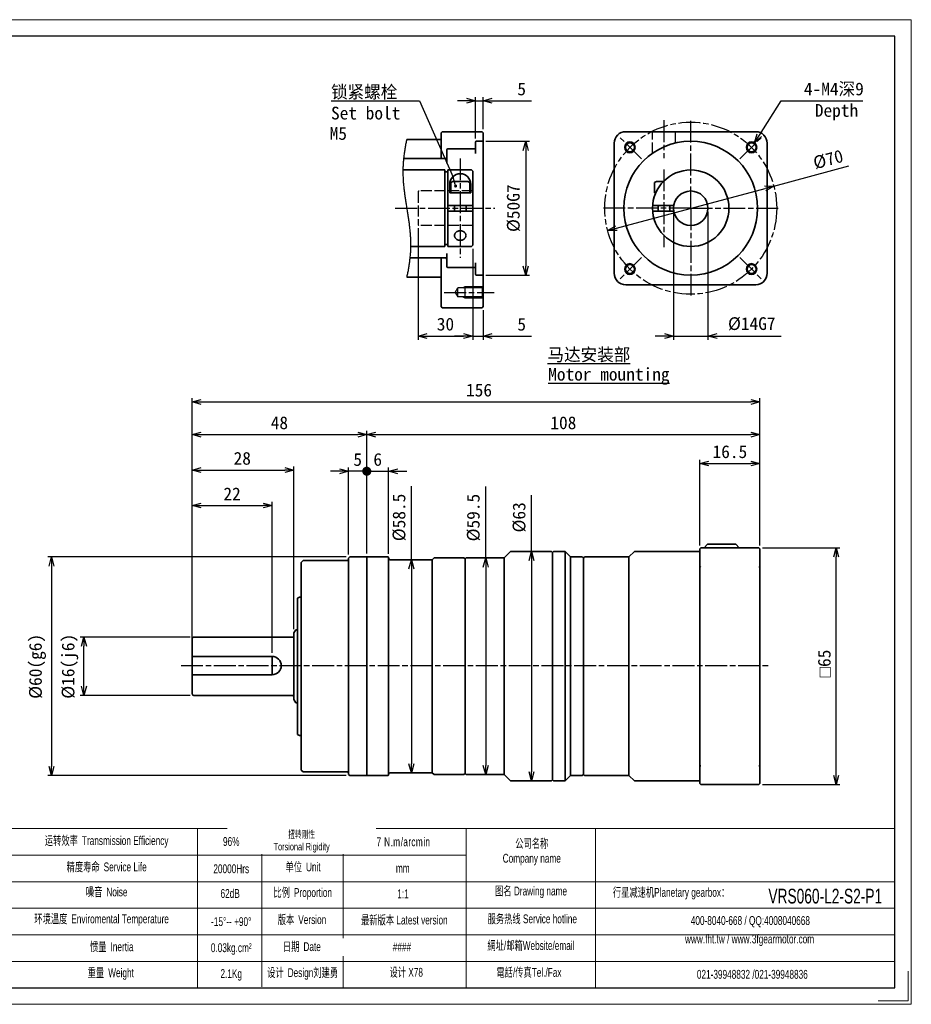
# Model space of a CAD drawing. Header units: millimetres. Extents: x 108 to 491, y 74 to 344.
# Tile 2 of 2: x 246 to 491, y 74 to 344. Entities that reach past the tile are written whole.
import ezdxf
from ezdxf.enums import TextEntityAlignment as Align

# ---------------------------------------------------------------- set-up
doc = ezdxf.new("R2010")
doc.units = ezdxf.units.MM
doc.linetypes.add('AM_ISO02W050x2', pattern=[3.75, 3, -0.75])
doc.linetypes.add('AM_ISO08W050x2', pattern=[9, 6, -0.75, 1.5, -0.75])
for name, color, linetype, lineweight in [('AM_0', 7, 'Continuous', 50), ('AM_1', 131, 'Continuous', 35), ('AM_5', 3, 'Continuous', 25), ('AM_7', 4, 'AM_ISO08W050x2', 25), ('SLD-0', 7, 'Continuous', 18), ('SYMBOL_VR', 7, 'Continuous', 25), ('图框_外框线', 7, 'Continuous', 18)]:
    doc.layers.add(name, color=color, linetype=linetype, lineweight=lineweight)
doc.styles.add('标准', font='arial.ttf', dxfattribs={"width": 0.667})
doc.dimstyles.new('AM_JIS$0', dxfattribs={"dimtxt": 3.5, "dimasz": 2.5, "dimexe": 1, "dimexo": 1, "dimgap": 1.5, "dimtad": 3, "dimdec": 3, "dimdsep": 46, "dimtxsty": 'Standard', "dimblk": 'OPEN30', "dimcen": 0, "dimclrd": 256, "dimclre": 256, "dimclrt": 2, "dimadec": 3, "dimazin": 2, "dimtp": 0.1, "dimtm": 0.1, "dimtfac": 0.71, "dimtdec": 3, "dimtmove": 0, "dimatfit": 3, "dimldrblk": 'OPEN30', "dimfxl": 1, "dimlwd": -1, "dimlwe": -1, "dimarcsym": 1})

# ---------------------------------------------------------------- blocks, each defined once
blk = doc.blocks.new('_Open30')
at = {"color": 0, "linetype": 'ByBlock', "lineweight": -2}
for p, q in [((-1, 0.27), (0, 0)), ((0, 0), (-1, -0.27)), ((0, 0), (-1, 0))]:
    blk.add_line(p, q, dxfattribs=at)
blk = doc.blocks.new('A3-123_アダプタタイプ_ブッシュ無し')
at = {"layer": 'SYMBOL_VR'}
h = blk.add_hatch(color=3, dxfattribs=at)
edge = h.paths.add_edge_path(flags=0)
edge.add_arc((-114.71, -34.03), 0.446, 0, 360)
at = {"layer": 'SYMBOL_VR', "color": 3}
for p, q in [((-148.93, -10.63), (-124.67, -10.63)), ((-124.67, -10.63), (-115.37, -31.62)), ((-111.72, -10.63), (-114.22, -10.63)), ((-109.22, -20.96), (-109.22, -9.63)), ((-109.22, -10.63), (-107.12, -10.63)), ((-107.12, -18.44), (-107.12, -9.63)), ((-104.62, -10.63), (-93.87, -10.63)), ((-31.27, -20.04), (-25.31, -10.63)), ((-25.31, -10.63), (-2.81, -10.63)), ((-128.19, -21.51), (-128.25, -21.8)), ((-128.13, -21.22), (-128.19, -21.51)), ((-128.69, -24.15), (-128.73, -24.44)), ((-128.64, -23.85), (-128.69, -24.15)), ((-128.59, -23.56), (-128.64, -23.85)), ((-128.54, -23.27), (-128.59, -23.56)), ((-128.49, -22.97), (-128.54, -23.27)), ((-128.43, -22.68), (-128.49, -22.97)), ((-128.37, -22.39), (-128.43, -22.68)), ((-128.32, -22.1), (-128.37, -22.39)), ((-128.25, -21.8), (-128.32, -22.1)), ((-106.44, -21.75), (-94.44, -21.75)), ((-95.44, -24.25), (-95.44, -56.01)), ((-129.02, -26.81), (-129.05, -27.11)), ((-128.99, -26.52), (-129.02, -26.81)), ((-128.96, -26.22), (-128.99, -26.52)), ((-128.93, -25.92), (-128.96, -26.22)), ((-128.89, -25.63), (-128.93, -25.92)), ((-128.86, -25.33), (-128.89, -25.63)), ((-128.82, -25.03), (-128.86, -25.33)), ((-128.78, -24.74), (-128.82, -25.03)), ((-128.73, -24.44), (-128.78, -24.74)), ((-129.17, -29.19), (-129.18, -29.49)), ((-129.18, -29.49), (-129.18, -29.78)), ((-129.16, -28.89), (-129.17, -29.19)), ((-129.15, -28.6), (-129.16, -28.89)), ((-129.13, -28.3), (-129.15, -28.6)), ((-129.11, -28), (-129.13, -28.3)), ((-129.09, -27.7), (-129.11, -28)), ((-129.07, -27.41), (-129.09, -27.7)), ((-129.05, -27.11), (-129.07, -27.41)), ((-27.29, -34.03), (-6.66, -28.52)), ((-129.18, -29.78), (-129.18, -30.08)), ((-129.18, -30.08), (-129.18, -30.38)), ((-129.18, -30.38), (-129.18, -30.68)), ((-129.18, -30.68), (-129.17, -30.97)), ((-129.17, -30.97), (-129.17, -31.27)), ((-129.17, -31.27), (-129.15, -31.57)), ((-129.15, -31.57), (-129.14, -31.86)), ((-129.14, -31.86), (-129.13, -32.16)), ((-129.13, -32.16), (-129.11, -32.45)), ((-129.11, -32.45), (-129.09, -32.75)), ((-129.09, -32.75), (-129.07, -33.05)), ((-129.07, -33.05), (-129.04, -33.34)), ((-129.04, -33.34), (-129.02, -33.64)), ((-129.02, -33.64), (-128.99, -33.93)), ((-128.99, -33.93), (-128.96, -34.23)), ((-128.96, -34.23), (-128.93, -34.52)), ((-128.93, -34.52), (-128.9, -34.82)), ((-128.9, -34.82), (-128.86, -35.12)), ((-128.86, -35.12), (-128.83, -35.41)), ((-70.54, -45.58), (-29.71, -34.67)), ((-128.83, -35.41), (-128.79, -35.71)), ((-128.79, -35.71), (-128.75, -36)), ((-128.75, -36), (-128.71, -36.3)), ((-128.71, -36.3), (-128.67, -36.59)), ((-128.67, -36.59), (-128.63, -36.89)), ((-128.63, -36.89), (-128.59, -37.18)), ((-128.59, -37.18), (-128.54, -37.48)), ((-128.54, -37.48), (-128.5, -37.77)), ((-128.5, -37.77), (-128.45, -38.07)), ((-128.45, -38.07), (-128.41, -38.36)), ((-128.41, -38.36), (-128.36, -38.65)), ((-128.36, -38.65), (-128.32, -38.95)), ((-128.32, -38.95), (-128.27, -39.24)), ((-128.27, -39.24), (-128.22, -39.54)), ((-128.22, -39.54), (-128.18, -39.83)), ((-128.18, -39.83), (-128.13, -40.13)), ((-128.13, -40.13), (-128.08, -40.42)), ((-128.08, -40.42), (-128.04, -40.72)), ((-128.04, -40.72), (-127.99, -41.01)), ((-127.99, -41.01), (-127.94, -41.31)), ((-127.94, -41.31), (-127.9, -41.6)), ((-127.9, -41.6), (-127.85, -41.9)), ((-127.85, -41.9), (-127.8, -42.19)), ((-127.8, -42.19), (-127.76, -42.49)), ((-127.76, -42.49), (-127.72, -42.78)), ((-127.72, -42.78), (-127.67, -43.07)), ((-127.67, -43.07), (-127.63, -43.37)), ((-54.85, -41.13), (-54.85, -76.23)), ((-45.4, -41.13), (-45.4, -76.23)), ((-127.63, -43.37), (-127.59, -43.66)), ((-127.59, -43.66), (-127.55, -43.96)), ((-127.55, -43.96), (-127.51, -44.25)), ((-127.51, -44.25), (-127.47, -44.55)), ((-127.47, -44.55), (-127.43, -44.85)), ((-127.43, -44.85), (-127.4, -45.14)), ((-127.4, -45.14), (-127.36, -45.44)), ((-127.36, -45.44), (-127.33, -45.73)), ((-127.33, -45.73), (-127.3, -46.03)), ((-124.98, -45.64), (-124.98, -76.23)), ((-127.3, -46.03), (-127.27, -46.32)), ((-127.27, -46.32), (-127.24, -46.62)), ((-127.24, -46.62), (-127.22, -46.91)), ((-127.22, -46.91), (-127.19, -47.21)), ((-127.19, -47.21), (-127.17, -47.51)), ((-127.17, -47.51), (-127.15, -47.8)), ((-127.15, -47.8), (-127.13, -48.1)), ((-127.13, -48.1), (-127.12, -48.39)), ((-127.12, -48.39), (-127.1, -48.69)), ((-127.1, -51.36), (-127.11, -51.66)), ((-127.1, -48.69), (-127.09, -48.99)), ((-127.09, -51.07), (-127.1, -51.36)), ((-127.09, -48.99), (-127.08, -49.28)), ((-127.08, -50.77), (-127.09, -51.07)), ((-127.08, -49.28), (-127.08, -49.58)), ((-127.08, -49.58), (-127.08, -49.88)), ((-127.08, -49.88), (-127.08, -50.17)), ((-127.08, -50.17), (-127.08, -50.47)), ((-127.08, -50.47), (-127.08, -50.77)), ((-110.01, -51.32), (-110.01, -76.23)), ((-110.01, -51.32), (-110.01, -76.23)), ((-127.3, -54.04), (-127.33, -54.33)), ((-127.26, -53.74), (-127.3, -54.04)), ((-127.24, -53.44), (-127.26, -53.74)), ((-127.21, -53.15), (-127.24, -53.44)), ((-127.19, -52.85), (-127.21, -53.15)), ((-127.16, -52.55), (-127.19, -52.85)), ((-127.14, -52.26), (-127.16, -52.55)), ((-127.13, -51.96), (-127.14, -52.26)), ((-127.11, -51.66), (-127.13, -51.96)), ((-127.67, -56.7), (-127.72, -56.99)), ((-127.62, -56.4), (-127.67, -56.7)), ((-127.57, -56.11), (-127.62, -56.4)), ((-127.53, -55.81), (-127.57, -56.11)), ((-127.48, -55.52), (-127.53, -55.81)), ((-127.44, -55.22), (-127.48, -55.52)), ((-127.4, -54.93), (-127.44, -55.22)), ((-127.36, -54.63), (-127.4, -54.93)), ((-127.33, -54.33), (-127.36, -54.63)), ((-128.07, -58.74), (-128.13, -59.03)), ((-128, -58.45), (-128.07, -58.74)), ((-127.94, -58.16), (-128, -58.45)), ((-127.88, -57.87), (-127.94, -58.16)), ((-127.83, -57.58), (-127.88, -57.87)), ((-127.77, -57.28), (-127.83, -57.58)), ((-127.72, -56.99), (-127.77, -57.28)), ((-106.44, -58.51), (-94.44, -58.51)), ((-114.83, -63.23), (-114.12, -62)), ((-107.32, -62), (-114.12, -62)), ((-114.12, -64.46), (-114.12, -62)), ((-112.12, -64.73), (-112.12, -61.73)), ((-114.83, -63.23), (-114.12, -64.46)), ((-107.32, -64.46), (-114.12, -64.46)), ((-107.12, -68.16), (-107.12, -76.23)), ((-122.48, -75.23), (-112.51, -75.23)), ((-112.51, -75.23), (-115.01, -75.23)), ((-110.01, -75.23), (-107.12, -75.23)), ((-104.62, -75.23), (-93.87, -75.23)), ((-57.35, -75.23), (-59.85, -75.23)), ((-54.85, -75.23), (-45.4, -75.23)), ((-42.9, -75.23), (-25.32, -75.23))]:
    blk.add_line(p, q, dxfattribs=at)
at = {"layer": 'SYMBOL_VR', "color": 4, "linetype": 'AM_ISO08W050x2'}
for p, q in [((-57.48, -15.97), (-57.48, -26.43)), ((-50.12, -40.13), (-50.12, -15.97)), ((-63.65, -26.6), (-70.02, -20.24)), ((-36.6, -26.6), (-30.23, -20.24)), ((-113.43, -26.47), (-113.43, -53.78)), ((-57.48, -29.48), (-57.48, -50.78)), ((-131.28, -40.13), (-103.97, -40.13)), ((-107.12, -40.13), (-107.12, -40.13)), ((-50.12, -40.13), (-74.28, -40.13)), ((-50.12, -40.13), (-25.97, -40.13)), ((-50.12, -40.13), (-50.12, -64.28)), ((-63.65, -53.66), (-70.02, -60.02)), ((-36.6, -53.66), (-30.23, -60.02)), ((-117.83, -63.23), (-104.12, -63.23))]:
    blk.add_line(p, q, dxfattribs=at)
at = {"layer": 'SYMBOL_VR', "color": 4, "lineweight": 35}
for p, q in [((-118.68, -21.22), (-128.13, -21.22)), ((-118.36, -19.12), (-118.68, -19.44)), ((-118.68, -19.44), (-118.68, -26.47)), ((-107.44, -19.12), (-118.36, -19.12)), ((-107.44, -19.12), (-107.12, -19.44)), ((-107.12, -21.43), (-107.44, -21.75)), ((-107.12, -19.44), (-107.12, -67.16)), ((-67.98, -19.12), (-32.27, -19.12)), ((-117.1, -24.06), (-117.1, -27.73)), ((-109.54, -23.85), (-116.89, -23.85)), ((-109.22, -23.53), (-109.54, -23.85)), ((-109.22, -21.96), (-109.22, -25.11)), ((-107.44, -21.75), (-109.01, -21.75)), ((-71.13, -22.27), (-71.13, -57.98)), ((-29.12, -22.27), (-29.12, -57.98)), ((-117.42, -26.47), (-128.99, -26.47)), ((-117.42, -26.47), (-117.1, -26.16)), ((-117.63, -29.63), (-129.18, -29.63)), ((-117.63, -29.63), (-117.63, -50.63)), ((-110.33, -29.63), (-116.84, -29.63)), ((-116.84, -29.63), (-116.84, -50.63)), ((-110.33, -29.63), (-110.01, -29.94)), ((-116.84, -30.15), (-117.63, -30.15)), ((-110.01, -29.94), (-110.01, -50.32)), ((-116.31, -33.56), (-116.31, -35.93)), ((-116.05, -33.09), (-115.51, -32.78)), ((-116.05, -33.09), (-116.05, -35.93)), ((-111.35, -32.78), (-115.51, -32.78)), ((-110.8, -33.09), (-111.35, -32.78)), ((-110.8, -33.09), (-110.8, -35.93)), ((-110.54, -33.56), (-110.54, -35.93)), ((-60.1, -33.09), (-59.56, -32.78)), ((-60.1, -33.09), (-60.1, -35.93)), ((-59.56, -32.78), (-57.62, -32.78)), ((-110.54, -35.93), (-116.31, -35.93)), ((-60.1, -35.93), (-59.75, -35.93)), ((-110.01, -39.34), (-116.84, -39.34)), ((-115, -39.34), (-115, -40.92)), ((-111.85, -39.34), (-111.85, -40.92)), ((-60.6, -39.34), (-54.78, -39.34)), ((-59.05, -39.34), (-59.05, -40.92)), ((-55.9, -39.34), (-55.9, -40.92)), ((-110.01, -40.92), (-116.84, -40.92)), ((-60.6, -40.92), (-54.78, -40.92)), ((-114.99, -47.51), (-115, -47.63)), ((-115, -47.63), (-114.99, -47.74)), ((-114.98, -47.4), (-114.99, -47.51)), ((-114.99, -47.74), (-114.98, -47.86)), ((-114.95, -47.29), (-114.98, -47.4)), ((-114.98, -47.86), (-114.95, -47.97)), ((-114.91, -47.18), (-114.95, -47.29)), ((-114.95, -47.97), (-114.91, -48.08)), ((-114.85, -47.07), (-114.91, -47.18)), ((-114.91, -48.08), (-114.85, -48.18)), ((-114.79, -46.97), (-114.85, -47.07)), ((-114.85, -48.18), (-114.79, -48.28)), ((-114.72, -46.88), (-114.79, -46.97)), ((-114.79, -48.28), (-114.72, -48.38)), ((-114.63, -46.78), (-114.72, -46.88)), ((-114.72, -48.38), (-114.63, -48.47)), ((-114.54, -46.7), (-114.63, -46.78)), ((-114.63, -48.47), (-114.54, -48.56)), ((-114.44, -46.62), (-114.54, -46.7)), ((-114.54, -48.56), (-114.44, -48.63)), ((-114.33, -46.55), (-114.44, -46.62)), ((-114.44, -48.63), (-114.33, -48.7)), ((-114.21, -46.49), (-114.33, -46.55)), ((-114.09, -46.44), (-114.21, -46.49)), ((-113.96, -46.39), (-114.09, -46.44)), ((-113.83, -46.36), (-113.96, -46.39)), ((-113.7, -46.34), (-113.83, -46.36)), ((-113.56, -46.32), (-113.7, -46.34)), ((-113.43, -46.32), (-113.56, -46.32)), ((-113.29, -46.32), (-113.43, -46.32)), ((-113.15, -46.34), (-113.29, -46.32)), ((-113.02, -46.36), (-113.15, -46.34)), ((-112.89, -46.39), (-113.02, -46.36)), ((-112.76, -46.44), (-112.89, -46.39)), ((-112.64, -46.49), (-112.76, -46.44)), ((-112.52, -46.55), (-112.64, -46.49)), ((-112.41, -46.62), (-112.52, -46.55)), ((-112.52, -48.7), (-112.41, -48.63)), ((-112.31, -46.7), (-112.41, -46.62)), ((-112.41, -48.63), (-112.31, -48.56)), ((-112.22, -46.78), (-112.31, -46.7)), ((-112.31, -48.56), (-112.22, -48.47)), ((-112.13, -46.88), (-112.22, -46.78)), ((-112.22, -48.47), (-112.13, -48.38)), ((-112.06, -46.97), (-112.13, -46.88)), ((-112.13, -48.38), (-112.06, -48.28)), ((-112, -47.07), (-112.06, -46.97)), ((-112.06, -48.28), (-112, -48.18)), ((-111.95, -47.18), (-112, -47.07)), ((-112, -48.18), (-111.95, -48.08)), ((-111.9, -47.29), (-111.95, -47.18)), ((-111.95, -48.08), (-111.9, -47.97)), ((-111.87, -47.4), (-111.9, -47.29)), ((-111.9, -47.97), (-111.87, -47.86)), ((-111.86, -47.51), (-111.87, -47.4)), ((-111.87, -47.86), (-111.86, -47.74)), ((-111.85, -47.63), (-111.86, -47.51)), ((-111.86, -47.74), (-111.85, -47.63)), ((-111.85, -47.63), (-111.85, -47.63)), ((-117.63, -50.63), (-127.08, -50.63)), ((-116.84, -50.11), (-117.63, -50.11)), ((-110.33, -50.63), (-116.84, -50.63)), ((-114.33, -48.7), (-114.21, -48.77)), ((-114.21, -48.77), (-114.09, -48.82)), ((-114.09, -48.82), (-113.96, -48.86)), ((-113.96, -48.86), (-113.83, -48.9)), ((-113.83, -48.9), (-113.7, -48.92)), ((-113.7, -48.92), (-113.56, -48.94)), ((-113.56, -48.94), (-113.43, -48.94)), ((-113.43, -48.94), (-113.29, -48.94)), ((-113.29, -48.94), (-113.15, -48.92)), ((-113.15, -48.92), (-113.02, -48.9)), ((-113.02, -48.9), (-112.89, -48.86)), ((-112.89, -48.86), (-112.76, -48.82)), ((-112.76, -48.82), (-112.64, -48.77)), ((-112.64, -48.77), (-112.52, -48.7)), ((-110.33, -50.63), (-110.01, -50.32)), ((-117.42, -53.78), (-127.27, -53.78)), ((-118.68, -67.16), (-118.68, -53.78)), ((-117.42, -53.78), (-117.1, -54.1)), ((-117.1, -56.2), (-117.1, -52.52)), ((-109.54, -56.41), (-116.89, -56.41)), ((-109.22, -56.72), (-109.54, -56.41)), ((-109.22, -58.3), (-109.22, -55.15)), ((-118.68, -59.03), (-128.13, -59.03)), ((-107.44, -58.51), (-109.01, -58.51)), ((-107.12, -58.82), (-107.44, -58.51)), ((-112.12, -61.73), (-112.62, -62)), ((-107.17, -61.73), (-112.12, -61.73)), ((-107.32, -62), (-107.12, -61.66)), ((-107.32, -62), (-107.32, -64.46)), ((-67.98, -61.13), (-32.27, -61.13)), ((-112.12, -64.73), (-112.62, -64.46)), ((-107.17, -64.73), (-112.12, -64.73)), ((-107.32, -64.46), (-107.12, -64.81)), ((-118.68, -67.16), (-118.36, -67.48)), ((-107.44, -67.48), (-118.36, -67.48)), ((-107.44, -67.48), (-107.12, -67.16))]:
    blk.add_line(p, q, dxfattribs=at)
at = {"layer": 'SYMBOL_VR', "color": 6, "linetype": 'AM_ISO02W050x2'}
for p, q in [((-60.63, -25.04), (-60.63, -19.12)), ((-54.32, -22.23), (-54.32, -19.12)), ((-124.98, -35.61), (-124.98, -44.64)), ((-110.01, -35.4), (-124.77, -35.4)), ((-110.01, -44.85), (-124.77, -44.85))]:
    blk.add_line(p, q, dxfattribs=at)
at = {"layer": 'SYMBOL_VR', "color": 3, "linetype": 'Continuous'}
blk.add_line((-114.82, -33.6), (-115.37, -31.62), dxfattribs=at)
at = {"layer": 'SYMBOL_VR', "color": 4, "linetype": 'AM_ISO08W050x2'}
blk.add_circle((-50.12, -40.13), 23.63, dxfattribs=at)
at = {"layer": 'SYMBOL_VR', "color": 4, "lineweight": 35}
for centre, radius in [((-50.12, -40.13), 18.38), ((-66.83, -23.42), 1.23), ((-33.41, -23.42), 1.23), ((-50.12, -40.13), 10.5), ((-50.12, -40.13), 4.73), ((-66.83, -56.84), 1.23), ((-33.41, -56.84), 1.23)]:
    blk.add_circle(centre, radius, dxfattribs=at)
for centre, radius, start, end in [((-67.98, -22.27), 3.15, 90, 180), ((-32.27, -22.27), 3.15, 0, 90), ((-116.89, -24.06), 0.21, 90, 180), ((-109.01, -21.96), 0.21, 90, 180), ((-113.43, -33.56), 2.89, 0, 180), ((-116.89, -56.2), 0.21, 180, 270), ((-109.01, -58.3), 0.21, 180, 270), ((-67.98, -57.98), 3.15, 180, 270), ((-32.27, -57.98), 3.15, 270, 0)]:
    blk.add_arc(centre, radius, start, end, dxfattribs=at)
at = {"layer": 'SYMBOL_VR', "color": 3}
for centre in [(-66.83, -23.42), (-33.41, -23.42), (-66.83, -56.84), (-33.41, -56.84)]:
    blk.add_arc(centre, 1.5, 45, 44.99, dxfattribs=at)
at = {"layer": 'SYMBOL_VR', "color": 6, "linetype": 'AM_ISO02W050x2'}
for centre, start, end in [((-124.77, -35.61), 90, 180), ((-124.77, -44.64), 180, 270)]:
    blk.add_arc(centre, 0.21, start, end, dxfattribs=at)
at = {"layer": 'SYMBOL_VR', "color": 3, "xscale": 2.5, "yscale": 2.5, "zscale": 2.5}
for p in [(-109.22, -10.63), (-110.01, -75.23), (-110.01, -75.23), (-54.85, -75.23)]:
    blk.add_blockref('_Open30', p, dxfattribs=at)
for p, rotation in [((-107.12, -10.63), 180), ((-32.61, -22.15), 237.6322081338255), ((-95.44, -21.75), 90), ((-27.29, -34.03), 14.95479848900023), ((-72.95, -46.23), 194.9547984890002), ((-95.44, -58.51), 270), ((-124.98, -75.23), 180), ((-107.12, -75.23), 180), ((-45.4, -75.23), 180)]:
    blk.add_blockref('_Open30', p, dxfattribs=dict(at, rotation=rotation))
at = {"layer": 'SYMBOL_VR', "color": 2, "insert": (-148.93, -6.43), "char_height": 3.5, "attachment_point": 1}
blk.add_mtext('锁紧螺栓\\PSet bolt', dxfattribs=at)
at = {"layer": 'SYMBOL_VR', "color": 2, "char_height": 3.5, "attachment_point": 1}
for s, width, insert in [('Depth', 27.8992, (-16.03, -11.53)), ('{\\L马达安装部}', 29.3546, (-89.47, -78.57)), ('{\\LMotor mounting}', 35.4402, (-89.27, -83.96))]:
    blk.add_mtext_dynamic_manual_height_columns(s, width=width, gutter_width=17.5, heights=[0], dxfattribs=dict(at, insert=insert))
at = {"layer": 'SYMBOL_VR', "lineweight": 25}
for tag, p in [('2', (-95.37, -7.38)), ('4', (-2.57, -7.38)), ('7', (-95.37, -71.98)), ('5', (-26.82, -71.81))]:
    blk.add_attdef(tag, text='', height=3.5, dxfattribs=at).set_placement(p, align=Align.MIDDLE_RIGHT)
blk.add_attdef('8', text='', height=3.5, dxfattribs=at).set_placement((-149.31, -19.6), align=Align.MIDDLE_LEFT)
blk.add_attdef('3', text='', height=3.5, rotation=14.9548, dxfattribs=at).set_placement((-8.37, -25.62), align=Align.MIDDLE_RIGHT)
blk.add_attdef('1', text='', height=3.5, rotation=90, dxfattribs=at).set_placement((-98.86, -40.13), align=Align.MIDDLE)
blk.add_attdef('6', text='', height=3.5, dxfattribs=at).set_placement((-117.5, -71.98), align=Align.MIDDLE)
blk = doc.blocks.new('*D68')
at = {"layer": 'AM_5', "linetype": 'ByBlock'}
for p, q in [((449.69, 198.94), (470.94, 198.94)), ((469.94, 136.44), (469.94, 196.44)), ((449.69, 133.94), (470.94, 133.94))]:
    blk.add_line(p, q, dxfattribs=at)
at = {"layer": 'Defpoints', "color": 0}
for p in [(448.69, 198.94), (469.94, 198.94), (448.69, 133.94)]:
    blk.add_point(p, dxfattribs=at)
at = {"layer": 'AM_5', "xscale": 2.5, "yscale": 2.5, "zscale": 2.5}
for p, rotation in [((469.94, 198.94), 90), ((469.94, 133.94), 270)]:
    blk.add_blockref('_Open30', p, dxfattribs=dict(at, rotation=rotation))
at = {"layer": 'AM_5', "color": 2, "insert": (466.69, 167.21), "char_height": 3.5, "attachment_point": 5, "rotation": 90}
blk.add_mtext('{\\Famgdt|c134;o}65', dxfattribs=at)
blk = doc.blocks.new('*D69')
at = {"layer": 'AM_5', "linetype": 'ByBlock'}
for p, q in [((292.49, 174.44), (262.29, 174.44)), ((263.29, 160.94), (263.29, 171.94)), ((292.49, 158.44), (262.29, 158.44))]:
    blk.add_line(p, q, dxfattribs=at)
at = {"layer": 'Defpoints', "color": 0}
for p in [(263.29, 174.44), (293.49, 174.44), (293.49, 158.44)]:
    blk.add_point(p, dxfattribs=at)
at = {"layer": 'AM_5', "xscale": 2.5, "yscale": 2.5, "zscale": 2.5}
for p, rotation in [((263.29, 174.44), 90), ((263.29, 158.44), 270)]:
    blk.add_blockref('_Open30', p, dxfattribs=dict(at, rotation=rotation))
at = {"layer": 'AM_5', "color": 2, "insert": (259.46, 166.44), "char_height": 3.5, "attachment_point": 5, "rotation": 90}
blk.add_mtext('%%C16(j6)', dxfattribs=at)
blk = doc.blocks.new('*D70')
at = {"layer": 'AM_5', "linetype": 'ByBlock'}
for p, q in [((335.29, 196.44), (253.38, 196.44)), ((254.38, 193.94), (254.38, 138.94)), ((335.29, 136.44), (253.38, 136.44))]:
    blk.add_line(p, q, dxfattribs=at)
at = {"layer": 'Defpoints', "color": 0}
for p in [(336.29, 196.44), (254.38, 136.44), (336.29, 136.44)]:
    blk.add_point(p, dxfattribs=at)
at = {"layer": 'AM_5', "xscale": 2.5, "yscale": 2.5, "zscale": 2.5}
for p, rotation in [((254.38, 196.44), 90), ((254.38, 136.44), 270)]:
    blk.add_blockref('_Open30', p, dxfattribs=dict(at, rotation=rotation))
at = {"layer": 'AM_5', "color": 2, "insert": (250.54, 166.42), "char_height": 3.5, "attachment_point": 5, "rotation": 90}
blk.add_mtext('%%C60(g6)', dxfattribs=at)
blk = doc.blocks.new('*D71')
at = {"layer": 'AM_5', "linetype": 'ByBlock'}
for p, q in [((353.25, 195.69), (353.25, 215.87)), ((354.19, 195.69), (354.25, 195.69)), ((353.25, 193.19), (353.25, 139.69)), ((354.19, 137.19), (354.25, 137.19))]:
    blk.add_line(p, q, dxfattribs=at)
at = {"layer": 'Defpoints', "color": 0}
for p in [(353.19, 195.69), (353.19, 137.19), (353.25, 137.19)]:
    blk.add_point(p, dxfattribs=at)
at = {"layer": 'AM_5', "xscale": 2.5, "yscale": 2.5, "zscale": 2.5}
for p, rotation in [((353.25, 195.69), 90), ((353.25, 137.19), 270)]:
    blk.add_blockref('_Open30', p, dxfattribs=dict(at, rotation=rotation))
at = {"layer": 'AM_5', "color": 2, "insert": (349.91, 207.3), "char_height": 3.5, "attachment_point": 5, "rotation": 90}
blk.add_mtext('%%C58.5', dxfattribs=at)
blk = doc.blocks.new('*D72')
at = {"layer": 'AM_5', "linetype": 'ByBlock'}
for p, q in [((373.66, 196.19), (373.66, 215.83)), ((374.52, 196.19), (374.66, 196.19)), ((373.66, 193.69), (373.66, 139.19)), ((374.52, 136.69), (374.66, 136.69))]:
    blk.add_line(p, q, dxfattribs=at)
at = {"layer": 'Defpoints', "color": 0}
for p in [(373.52, 196.19), (373.52, 136.69), (373.66, 136.69)]:
    blk.add_point(p, dxfattribs=at)
at = {"layer": 'AM_5', "xscale": 2.5, "yscale": 2.5, "zscale": 2.5}
for p, rotation in [((373.66, 196.19), 90), ((373.66, 136.69), 270)]:
    blk.add_blockref('_Open30', p, dxfattribs=dict(at, rotation=rotation))
at = {"layer": 'AM_5', "color": 2, "insert": (370.32, 207.26), "char_height": 3.5, "attachment_point": 5, "rotation": 90}
blk.add_mtext('%%C59.5', dxfattribs=at)
blk = doc.blocks.new('*D73')
at = {"layer": 'AM_5', "linetype": 'ByBlock'}
for p, q in [((386.23, 197.94), (386.23, 213.42)), ((387.09, 197.94), (387.23, 197.94)), ((386.23, 195.44), (386.23, 137.44)), ((387.09, 134.94), (387.23, 134.94))]:
    blk.add_line(p, q, dxfattribs=at)
at = {"layer": 'Defpoints', "color": 0}
for p in [(386.09, 197.94), (386.09, 134.94), (386.23, 134.94)]:
    blk.add_point(p, dxfattribs=at)
at = {"layer": 'AM_5', "xscale": 2.5, "yscale": 2.5, "zscale": 2.5}
for p, rotation in [((386.23, 197.94), 90), ((386.23, 134.94), 270)]:
    blk.add_blockref('_Open30', p, dxfattribs=dict(at, rotation=rotation))
at = {"layer": 'AM_5', "color": 2, "insert": (382.89, 207.32), "char_height": 3.5, "attachment_point": 5, "rotation": 90}
blk.add_mtext('%%C63', dxfattribs=at)
blk = doc.blocks.new('*D74')
at = {"layer": 'AM_5', "linetype": 'ByBlock'}
for p, q in [((292.99, 174.92), (292.99, 240.03)), ((295.49, 239.03), (446.49, 239.03)), ((448.99, 199.64), (448.99, 240.03))]:
    blk.add_line(p, q, dxfattribs=at)
at = {"layer": 'Defpoints', "color": 0}
for p in [(448.99, 239.03), (448.99, 198.64), (292.99, 173.92)]:
    blk.add_point(p, dxfattribs=at)
at = {"layer": 'AM_5', "xscale": 2.5, "yscale": 2.5, "zscale": 2.5, "rotation": 180}
blk.add_blockref('_Open30', (292.99, 239.03), dxfattribs=at)
at = {"layer": 'AM_5', "xscale": 2.5, "yscale": 2.5, "zscale": 2.5}
blk.add_blockref('_Open30', (448.99, 239.03), dxfattribs=at)
at = {"layer": 'AM_5', "color": 2, "insert": (371.83, 242.24), "char_height": 3.5, "attachment_point": 5}
blk.add_mtext('156', dxfattribs=at)
blk = doc.blocks.new('*D75')
at = {"layer": 'AM_5', "linetype": 'ByBlock'}
for p, q in [((292.99, 170.13), (292.99, 211.58)), ((314.99, 170.13), (314.99, 211.58)), ((295.49, 210.58), (312.49, 210.58))]:
    blk.add_line(p, q, dxfattribs=at)
at = {"layer": 'Defpoints', "color": 0}
for p in [(314.99, 210.58), (292.99, 169.13), (314.99, 169.13)]:
    blk.add_point(p, dxfattribs=at)
at = {"layer": 'AM_5', "xscale": 2.5, "yscale": 2.5, "zscale": 2.5, "rotation": 180}
blk.add_blockref('_Open30', (292.99, 210.58), dxfattribs=at)
at = {"layer": 'AM_5', "xscale": 2.5, "yscale": 2.5, "zscale": 2.5}
blk.add_blockref('_Open30', (314.99, 210.58), dxfattribs=at)
at = {"layer": 'AM_5', "color": 2, "insert": (303.99, 213.77), "char_height": 3.5, "attachment_point": 5}
blk.add_mtext('22', dxfattribs=at)
blk = doc.blocks.new('*D76')
at = {"layer": 'AM_5', "linetype": 'ByBlock'}
for p, q in [((292.99, 174.92), (292.99, 221.3)), ((295.49, 220.3), (318.49, 220.3)), ((320.99, 176.58), (320.99, 221.3))]:
    blk.add_line(p, q, dxfattribs=at)
at = {"layer": 'Defpoints', "color": 0}
for p in [(320.99, 220.3), (292.99, 173.92), (320.99, 175.58)]:
    blk.add_point(p, dxfattribs=at)
at = {"layer": 'AM_5', "xscale": 2.5, "yscale": 2.5, "zscale": 2.5, "rotation": 180}
blk.add_blockref('_Open30', (292.99, 220.3), dxfattribs=at)
at = {"layer": 'AM_5', "xscale": 2.5, "yscale": 2.5, "zscale": 2.5}
blk.add_blockref('_Open30', (320.99, 220.3), dxfattribs=at)
at = {"layer": 'AM_5', "color": 2, "insert": (306.79, 223.51), "char_height": 3.5, "attachment_point": 5}
blk.add_mtext('28', dxfattribs=at)
blk = doc.blocks.new('*D77')
at = {"layer": 'AM_5', "linetype": 'ByBlock'}
for p, q in [((292.99, 174.92), (292.99, 231.05)), ((295.49, 230.05), (338.49, 230.05)), ((340.99, 197.44), (340.99, 231.05))]:
    blk.add_line(p, q, dxfattribs=at)
at = {"layer": 'Defpoints', "color": 0}
for p in [(340.99, 230.05), (340.99, 196.44), (292.99, 173.92)]:
    blk.add_point(p, dxfattribs=at)
at = {"layer": 'AM_5', "xscale": 2.5, "yscale": 2.5, "zscale": 2.5, "rotation": 180}
blk.add_blockref('_Open30', (292.99, 230.05), dxfattribs=at)
at = {"layer": 'AM_5', "xscale": 2.5, "yscale": 2.5, "zscale": 2.5}
blk.add_blockref('_Open30', (340.99, 230.05), dxfattribs=at)
at = {"layer": 'AM_5', "color": 2, "insert": (316.99, 233.26), "char_height": 3.5, "attachment_point": 5}
blk.add_mtext('48', dxfattribs=at)
blk = doc.blocks.new('*D78')
at = {"layer": 'AM_5', "linetype": 'ByBlock'}
for p, q in [((340.99, 197.44), (340.99, 231.05)), ((343.49, 230.05), (446.49, 230.05)), ((448.99, 199.64), (448.99, 231.05))]:
    blk.add_line(p, q, dxfattribs=at)
at = {"layer": 'Defpoints', "color": 0}
for p in [(448.99, 230.05), (448.99, 198.64), (340.99, 196.44)]:
    blk.add_point(p, dxfattribs=at)
at = {"layer": 'AM_5', "xscale": 2.5, "yscale": 2.5, "zscale": 2.5, "rotation": 180}
blk.add_blockref('_Open30', (340.99, 230.05), dxfattribs=at)
at = {"layer": 'AM_5', "xscale": 2.5, "yscale": 2.5, "zscale": 2.5}
blk.add_blockref('_Open30', (448.99, 230.05), dxfattribs=at)
at = {"layer": 'AM_5', "color": 2, "insert": (394.99, 233.26), "char_height": 3.5, "attachment_point": 5}
blk.add_mtext('108', dxfattribs=at)
blk = doc.blocks.new('_Dot')
at = {"color": 0, "linetype": 'ByBlock', "lineweight": -2}
blk.add_line((-0.5, 0), (-1, 0), dxfattribs=at)
at = {"color": 0, "linetype": 'ByBlock', "const_width": 0.5}
blk.add_lwpolyline([(-0.25, 0, 1), (0.25, 0, 1)], format="xyb", close=True, dxfattribs=at)
blk = doc.blocks.new('*D79')
at = {"layer": 'AM_5', "linetype": 'ByBlock'}
for p, q in [((338.49, 219.99), (335.99, 219.99)), ((340.99, 197.44), (340.99, 220.99)), ((340.99, 219.99), (346.99, 219.99)), ((346.99, 197.34), (346.99, 220.99)), ((349.49, 219.99), (351.99, 219.99))]:
    blk.add_line(p, q, dxfattribs=at)
at = {"layer": 'Defpoints', "color": 0}
for p in [(346.99, 219.99), (340.99, 196.44), (346.99, 196.34)]:
    blk.add_point(p, dxfattribs=at)
at = {"layer": 'AM_5', "xscale": 2.5, "yscale": 2.5, "zscale": 2.5}
blk.add_blockref('_Dot', (340.99, 219.99), dxfattribs=at)
at = {"layer": 'AM_5', "xscale": 2.5, "yscale": 2.5, "zscale": 2.5, "rotation": 180}
blk.add_blockref('_Open30', (346.99, 219.99), dxfattribs=at)
at = {"layer": 'AM_5', "color": 2, "insert": (343.99, 223.2), "char_height": 3.5, "attachment_point": 5}
blk.add_mtext('6', dxfattribs=at)
blk = doc.blocks.new('*D80')
at = {"layer": 'AM_5', "linetype": 'ByBlock'}
for p, q in [((333.49, 219.99), (330.99, 219.99)), ((335.99, 197.14), (335.99, 220.99)), ((340.99, 219.99), (335.99, 219.99)), ((340.99, 197.44), (340.99, 220.99)), ((343.49, 219.99), (345.99, 219.99))]:
    blk.add_line(p, q, dxfattribs=at)
at = {"layer": 'Defpoints', "color": 0}
for p in [(335.99, 219.99), (335.99, 196.14), (340.99, 196.44)]:
    blk.add_point(p, dxfattribs=at)
at = {"layer": 'AM_5', "xscale": 2.5, "yscale": 2.5, "zscale": 2.5}
blk.add_blockref('_Open30', (335.99, 219.99), dxfattribs=at)
at = {"layer": 'AM_5', "xscale": 2.5, "yscale": 2.5, "zscale": 2.5, "rotation": 180}
blk.add_blockref('_Dot', (340.99, 219.99), dxfattribs=at)
at = {"layer": 'AM_5', "color": 2, "insert": (338.49, 223.18), "char_height": 3.5, "attachment_point": 5}
blk.add_mtext('5', dxfattribs=at)
blk = doc.blocks.new('*D81')
at = {"layer": 'AM_5', "linetype": 'ByBlock'}
for p, q in [((432.49, 199.64), (432.49, 223.12)), ((434.99, 222.12), (446.49, 222.12)), ((448.99, 199.64), (448.99, 223.12))]:
    blk.add_line(p, q, dxfattribs=at)
at = {"layer": 'Defpoints', "color": 0}
for p in [(448.99, 222.12), (432.49, 198.64), (448.99, 198.64)]:
    blk.add_point(p, dxfattribs=at)
at = {"layer": 'AM_5', "xscale": 2.5, "yscale": 2.5, "zscale": 2.5, "rotation": 180}
blk.add_blockref('_Open30', (432.49, 222.12), dxfattribs=at)
at = {"layer": 'AM_5', "xscale": 2.5, "yscale": 2.5, "zscale": 2.5}
blk.add_blockref('_Open30', (448.99, 222.12), dxfattribs=at)
at = {"layer": 'AM_5', "color": 2, "insert": (440.74, 225.33), "char_height": 3.5, "attachment_point": 5}
blk.add_mtext('16.5', dxfattribs=at)

msp = doc.modelspace()

# ---------------------------------------------------------------- linework, layer by layer
at = {"layer": 'AM_1'}
for p, q in [((378.7412, 196.1935), (380.4912, 197.9435)), ((391.6912, 197.9435), (380.4912, 197.9435)), ((391.9912, 197.6435), (391.6912, 197.9435)), ((391.9912, 197.6435), (392.2912, 197.9435)), ((391.9912, 135.2435), (391.9912, 197.6435)), ((395.4912, 197.9435), (392.2912, 197.9435)), ((395.4912, 134.9435), (395.4912, 197.9435)), ((396.9912, 196.4435), (395.4912, 197.9435)), ((412.9912, 196.4435), (414.4912, 197.9435)), ((432.1912, 197.9435), (414.4912, 197.9435)), ((432.4912, 197.6435), (432.1912, 197.9435)), ((432.4912, 198.6435), (432.7912, 198.9435)), ((432.4912, 193.7198), (432.4912, 198.6435)), ((448.6912, 198.9435), (432.7912, 198.9435)), ((434.6272, 199.9435), (433.658, 198.9435)), ((434.6272, 199.9435), (442.3552, 199.9435)), ((442.3552, 199.9435), (443.3245, 198.9435)), ((448.9912, 198.6435), (448.6912, 198.9435)), ((448.9912, 198.6435), (448.9912, 193.7198)), ((322.9912, 194.9435), (323.4912, 195.4435)), ((322.9912, 137.9435), (322.9912, 194.9435)), ((335.5912, 195.4435), (323.4912, 195.4435)), ((335.9912, 196.1435), (336.2912, 196.4435)), ((335.9912, 136.7435), (335.9912, 196.1435)), ((341.0912, 196.4435), (336.2912, 196.4435)), ((340.9912, 196.4435), (340.9912, 136.4435)), ((346.8912, 196.4435), (341.0912, 196.4435)), ((346.9912, 196.3435), (346.8912, 196.4435)), ((346.9912, 196.3435), (346.9912, 192.8632)), ((358.9912, 195.6935), (347.3912, 195.6935)), ((358.9912, 195.6935), (359.4912, 196.1935)), ((358.9912, 137.1935), (358.9912, 195.6935)), ((367.6912, 196.1935), (359.4912, 196.1935)), ((367.9912, 195.8935), (367.6912, 196.1935)), ((367.9912, 195.8935), (368.2912, 196.1935)), ((367.9912, 195.8935), (367.9912, 136.9935)), ((378.7412, 196.1935), (368.2912, 196.1935)), ((378.7412, 136.6935), (378.7412, 196.1935)), ((396.9912, 136.4435), (396.9912, 196.4435)), ((400.1912, 196.4435), (396.9912, 196.4435)), ((400.4912, 196.1435), (400.1912, 196.4435)), ((400.4912, 196.1435), (400.7912, 196.4435)), ((400.4912, 196.1435), (400.4912, 136.7435)), ((412.9912, 196.4435), (400.7912, 196.4435)), ((412.9912, 136.4435), (412.9912, 196.4435)), ((346.9912, 140.0238), (346.9912, 192.8632)), ((432.4912, 193.7198), (432.4912, 139.1671)), ((448.9912, 139.1671), (448.9912, 193.7198)), ((321.9912, 185.1548), (322.4912, 185.4435)), ((321.9912, 147.7322), (321.9912, 185.1548)), ((322.9912, 185.4435), (322.4912, 185.4435)), ((320.9912, 175.5775), (321.4912, 176.4435)), ((321.9912, 176.4435), (321.4912, 176.4435)), ((292.9912, 159.3441), (292.9912, 173.9152)), ((293.4912, 174.4435), (317.9912, 174.4435)), ((320.5912, 174.4435), (317.9912, 174.4435)), ((320.9912, 157.3095), (320.9912, 175.5775)), ((292.9912, 169.1297), (314.9912, 169.1297)), ((314.9912, 169.1297), (314.9912, 164.1297)), ((314.9912, 164.1297), (292.9912, 164.1297)), ((292.9912, 159.3441), (292.9912, 158.9435)), ((320.5912, 158.4435), (293.4912, 158.4435)), ((320.9912, 157.3095), (321.4912, 156.4435)), ((321.9912, 156.4435), (321.4912, 156.4435)), ((321.9912, 147.7322), (322.4912, 147.4435)), ((322.9912, 147.4435), (322.4912, 147.4435)), ((322.9912, 137.9435), (323.4912, 137.4435)), ((346.9912, 140.0238), (346.9912, 136.5435)), ((432.4912, 134.2435), (432.4912, 139.1671)), ((448.9912, 139.1671), (448.9912, 134.2435)), ((335.5912, 137.4435), (323.4912, 137.4435)), ((335.9912, 136.7435), (336.2912, 136.4435)), ((341.0912, 136.4435), (336.2912, 136.4435)), ((346.8912, 136.4435), (341.0912, 136.4435)), ((346.9912, 136.5435), (346.8912, 136.4435)), ((358.9912, 137.1935), (347.3912, 137.1935)), ((358.9912, 137.1935), (359.4912, 136.6935)), ((367.6912, 136.6935), (359.4912, 136.6935)), ((367.9912, 136.9935), (367.6912, 136.6935)), ((367.9912, 136.9935), (368.2912, 136.6935)), ((378.7412, 136.6935), (368.2912, 136.6935)), ((378.7412, 136.6935), (380.4912, 134.9435)), ((391.9912, 135.2435), (391.6912, 134.9435)), ((391.9912, 135.2435), (392.2912, 134.9435)), ((396.9912, 136.4435), (395.4912, 134.9435)), ((400.1912, 136.4435), (396.9912, 136.4435)), ((400.4912, 136.7435), (400.1912, 136.4435)), ((400.4912, 136.7435), (400.7912, 136.4435)), ((412.9912, 136.4435), (400.7912, 136.4435)), ((412.9912, 136.4435), (414.4912, 134.9435)), ((432.4912, 135.2435), (432.1912, 134.9435)), ((391.6912, 134.9435), (380.4912, 134.9435)), ((395.4912, 134.9435), (392.2912, 134.9435)), ((432.1912, 134.9435), (414.4912, 134.9435)), ((432.4912, 134.2435), (432.7912, 133.9435)), ((448.6912, 133.9435), (432.7912, 133.9435)), ((448.9912, 134.2435), (448.6912, 133.9435))]:
    msp.add_line(p, q, dxfattribs=at)
for centre, radius, start, end in [((335.5912, 195.8435), 0.4, 270, 0), ((347.3912, 196.0935), 0.4, 180, 270), ((320.5912, 174.8435), 0.4, 270, 0), ((314.9912, 166.6297), 2.5, 270, 90), ((293.4912, 158.9435), 0.5, 180, 270), ((320.5912, 158.0435), 0.4, 0, 90), ((335.5912, 137.0435), 0.4, 0, 90), ((347.3912, 136.7935), 0.4, 90, 180)]:
    msp.add_arc(centre, radius, start, end, dxfattribs=at)
for centre, major_axis, ratio, start_param, end_param in [((293.4972, 173.9102), (-0.047, 0.5317), 0.94742321, 0.43736972, 1.47779729), ((293.4915, 173.9189), (-0.0026, 0.5245), 0.95160198, 6.27842526, 6.80306688)]:
    msp.add_ellipse(centre, major_axis=major_axis, ratio=ratio, start_param=start_param, end_param=end_param, dxfattribs=at)
for points in [[(432.4912, 193.7198), (432.5912, 193.7565), (432.6912, 193.7931), (432.7912, 193.8296)], [(448.9912, 193.7198), (448.8913, 193.7565), (448.7913, 193.7931), (448.6912, 193.8296)], [(432.4912, 139.1671), (432.5912, 139.1305), (432.6912, 139.0939), (432.7912, 139.0574)], [(448.9912, 139.1671), (448.8913, 139.1305), (448.7913, 139.0939), (448.6912, 139.0574)]]:
    msp.add_open_spline(points, degree=3, dxfattribs=at)
at = {"layer": 'AM_7'}
msp.add_line((289.9912, 166.6297), (451.9912, 166.6297), dxfattribs=at)
at = {"layer": 'SLD-0'}
msp.add_line((294.5096, 121.8673), (294.5096, 78.1755), dxfattribs=at)
at = {"layer": '图框_外框线'}
for p, q in [((142.0461, 121.8673), (486.0264, 121.8673)), ((312.1887, 121.8673), (312.1887, 78.4178)), ((334.5086, 121.8673), (334.5086, 78.1755)), ((368.3344, 121.8673), (368.3344, 78.1755)), ((403.8512, 121.8673), (403.8512, 78.1755)), ((175.0104, 114.5773), (368.3344, 114.5773)), ((142.0461, 107.2873), (486.0264, 107.2873)), ((175.0104, 99.9973), (486.0264, 99.9973)), ((175.0104, 92.7073), (486.0264, 92.7073)), ((175.0104, 85.4173), (486.0264, 85.4173))]:
    msp.add_line(p, q, dxfattribs=at)
at = {"layer": '图框_外框线', "color": 3}
msp.add_lwpolyline([(108.2755, 73.6242), (490.5776, 73.6242), (490.5776, 343.9665), (108.2755, 343.9665)], close=True, dxfattribs=at)
at = {"layer": '图框_外框线', "color": 3, "lineweight": 25}
msp.add_lwpolyline([(131.0316, 78.1755), (486.0264, 78.1755), (486.0264, 339.4153), (131.0316, 339.4153)], close=True, dxfattribs=at)
at = {"layer": '图框_外框线', "color": 3}
msp.add_lwpolyline([(489.6674, 82.7267), (489.6674, 74.5345), (481.4752, 74.5345)], dxfattribs=at)

# ---------------------------------------------------------------- block references
at = {"layer": 'AM_0'}
msp.add_blockref('A3-123_アダプタタイプ_ブッシュ無し', (480.1002, 332.3333), dxfattribs=at).add_auto_attribs({'1': '%%c50G7', '2': '5', '3': '%%c70', '4': '4-M4深9', '5': '%%c14G7', '6': '30', '7': '5', '8': 'M5'})

# ---------------------------------------------------------------- texts
at = {"layer": 'SLD-0', "color": 1, "attachment_point": 2, "style": '标准'}
for s, insert, char_height, width in [('{\\fSimSun|b0|i0|c134|p2;运转效率 }Transmission Efficiency', (269.5342, 119.7881), 2.43, 41.294334), ('96%', (303.7609, 119.5399), 2.43, 31.076503), ('{\\fSimSun|b0|i0|c134|p2;公司名称}\\PCompany name', (386.3181, 118.9893), 2.43, 31.076503), ('{\\fSimSun|b0|i0|c134|p2;精度寿命 }Service Life', (269.5342, 112.5662), 2.43, 41.294334), ('20000Hrs', (303.7609, 112.0504), 2.43, 31.076503), ('{\\fSimSun|b0|i0|c134|p2;单位 }Unit', (323.4807, 112.5566), 2.43, 31.076503), ('mm', (350.8782, 112.2126), 2.43, 31.076503), ('{\\fSimSun|b0|i0|c134|p2;噪音 }Noise', (269.5342, 105.6924), 2.43, 41.294334), ('62dB', (303.4617, 105.2674), 2.43, 31.076503), ('{\\fSimSun|b0|i0|c134|p2;比例 }Proportion', (323.3916, 105.526), 2.43, 31.076503), ('{\\fSimSun|b0|i0|c134|p2;图名} Drawing name', (386.1187, 105.9435), 2.43, 31.076503), ('  {\\fSimSun|b0|i0|c134|p2;行星减速机}Planetary gearbox{\\fSimSun|b0|i0|c134|p2;：}', (423.9528, 105.5738), 2.43, 44.867862), ('1:1', (350.9381, 105.1648), 2.43, 31.076503), ('\\pxt3;{\\C256;VRS060-L2-S2-P1}', (466.9432, 105.3567), 4.05, 31.076503), ('{\\fSimSun|b0|i0|c134|p2;环境温度 }Enviromental Temperature', (268.1411, 98.2965), 2.43, 41.294334), ('-15%%D-- +90%%D', (303.7609, 97.5397), 2.43, 31.076503), ('{\\fSimSun|b0|i0|c134|p2;版本 }Version', (323.1916, 98.0841), 2.43, 31.076503), ('{\\fSimSun|b0|i0|c134|p2;最新版本} Latest version', (351.3168, 97.9781), 2.43, 31.076503), ('{\\fSimSun|b0|i0|c134|p2;服务热线} Service hotline', (386.4633, 98.3024), 2.43, 31.076503), ('400-8040-668 / QQ:4008040668', (446.3638, 97.8381), 2.43, 54.23561), ('www.fht.tw / www.3fgearmotor.com ', (446.1397, 92.7767), 2.43, 40.964642), ('{\\fSimSun|b0|i0|c134|p2;惯量 }Inertia', (270.9274, 90.6396), 2.43, 41.294334), ('0.03kg.cm²', (303.7609, 90.3752), 2.43, 31.076503), ('{\\fSimSun|b0|i0|c134|p2;日期 }Date', (323.1674, 90.6691), 2.43, 31.076503), ('{\\fSimSun|b0|i0|c134|p2;網址}/{\\fSimSun|b0|i0|c134|p2;邮箱}Website/email', (386.085, 90.9812), 2.43, 31.076503), ('{\\fSimSun|b0|i0|c134|p2;重量 }Weight', (270.6662, 83.5048), 2.43, 41.294334), ('{\\fSimSun|b0|i0|c134|p2;设计 }Design{\\fSimSun|b0|i0|c134|p2;刘建勇}', (323.3671, 83.531), 2.43, 31.076503), ('{\\fSimSun|b0|i0|c134|p2;设计} X78', (351.8262, 83.6271), 2.43, 31.076503), ('{\\fSimSun|b0|i0|c134|p2;電話}/{\\fSimSun|b0|i0|c134|p2;传真}Tel./Fax', (385.5405, 83.6029), 2.43, 31.076503), ('2.1Kg', (303.7609, 83.2693), 2.43, 31.076503), ('021-39948832 /021-39948836 ', (446.9057, 83.0716), 2.43, 31.076503)]:
    msp.add_mtext(s, dxfattribs=dict(at, insert=insert, char_height=char_height, width=width))

# ---------------------------------------------------------------- dimensions: what is measured, and where the dimension line sits
at = {"layer": 'AM_5'}
for base, p1, p2, picture, middle in [((448.9912, 239.0263), (292.9912, 173.9152), (448.9912, 198.6435), '*D74', (371.8287, 239.0263)), ((320.9912, 220.3014), (292.9912, 173.9152), (320.9912, 175.5775), '*D76', (306.7896, 220.3014)), ((314.9912, 210.5769), (292.9912, 169.1297), (314.9912, 169.1297), '*D75', (303.9912, 210.5769))]:
    dim = msp.add_linear_dim(base=base, p1=p1, p2=p2, dimstyle='AM_JIS$0', dxfattribs=at)
    dim.commit()
    dim.dimension.update_dxf_attribs({"geometry": picture, "text_midpoint": middle, "dimtype": 160})
for base, p1, p2, picture, middle in [((340.9912, 230.0507), (292.9912, 173.9152), (340.9912, 196.4435), '*D77', (316.9912, 233.2616)), ((448.9912, 230.0507), (340.9912, 196.4435), (448.9912, 198.6435), '*D78', (394.9912, 233.2616))]:
    dim = msp.add_linear_dim(base=base, p1=p1, p2=p2, dimstyle='AM_JIS$0', dxfattribs=at)
    dim.commit()
    dim.dimension.update_dxf_attribs({"geometry": picture, "text_midpoint": middle})
for base, p1, p2, override, picture, middle in [((448.9912, 222.1225), (432.4912, 198.6435), (448.9912, 198.6435), {"dimpost": ''}, '*D81', (440.7412, 225.3334)), ((335.9912, 219.9919), (340.9912, 196.4435), (335.9912, 196.1435), {"dimblk1": 'Dot', "dimblk2": 'Open30', "dimsah": 1}, '*D80', (338.4912, 223.1832)), ((346.9912, 219.9919), (340.9912, 196.4435), (346.9912, 196.3435), {"dimblk1": 'Dot', "dimblk2": 'Open30', "dimsah": 1}, '*D79', (343.9912, 223.2028))]:
    dim = msp.add_linear_dim(base=base, p1=p1, p2=p2, dimstyle='AM_JIS$0', override=override, dxfattribs=at)
    dim.commit()
    dim.dimension.update_dxf_attribs({"geometry": picture, "text_midpoint": middle})
for base, p1, p2, override, picture, middle in [((353.2461, 137.1935), (353.1912, 195.6935), (353.1912, 137.1935), {"dimpost": '%%C<>'}, '*D71', (353.2461, 207.3023)), ((373.6565, 136.6935), (373.5162, 196.1935), (373.5162, 136.6935), {"dimpost": '%%C<>'}, '*D72', (373.6565, 207.2597)), ((386.2333, 134.9435), (386.0912, 197.9435), (386.0912, 134.9435), {"dimpost": '%%C<>'}, '*D73', (386.2333, 207.3225)), ((469.9387, 198.9435), (448.6912, 133.9435), (448.6912, 198.9435), {"dimpost": '{\\Famgdt|c134;o}<>'}, '*D68', (469.9387, 167.2069)), ((254.3818, 136.4435), (336.2912, 196.4435), (336.2912, 136.4435), {"dimpost": '%%C<>(g6)'}, '*D70', (254.3818, 166.4216)), ((263.292, 174.4435), (293.4912, 158.4435), (293.4889, 174.4435), {"dimpost": '%%C<>(j6)'}, '*D69', (263.292, 166.4435))]:
    dim = msp.add_linear_dim(base=base, p1=p1, p2=p2, angle=90, dimstyle='AM_JIS$0', override=override, dxfattribs=at)
    dim.commit()
    dim.dimension.update_dxf_attribs({"geometry": picture, "text_midpoint": middle, "dimtype": 160})

# ---------------------------------------------------------------- next in the draw order: texts
at = {"layer": 'SLD-0', "color": 1, "char_height": 2.43, "width": 31.076503, "attachment_point": 2, "style": '标准', "bg_fill": 2}
for s, insert in [('{\\T1.1;7 N.m/arcmin}', (351.0901, 119.4523)), ('####', (350.6453, 90.5602))]:
    msp.add_mtext(s, dxfattribs=dict(at, insert=insert))

# ---------------------------------------------------------------- next in the draw order: texts
at = {"layer": 'SLD-0', "color": 1, "insert": (323.1082, 121.3033), "char_height": 2.025, "width": 38.877034, "attachment_point": 2, "style": '标准', "bg_fill": 2}
msp.add_mtext('{\\f宋体|b0|i0|c134|p2;\\W0.65;扭转刚性 \\P\\fArial|b0|i0|c0|p34;Torsional Rigidity}', dxfattribs=at)

doc.saveas('drawing.dxf')
